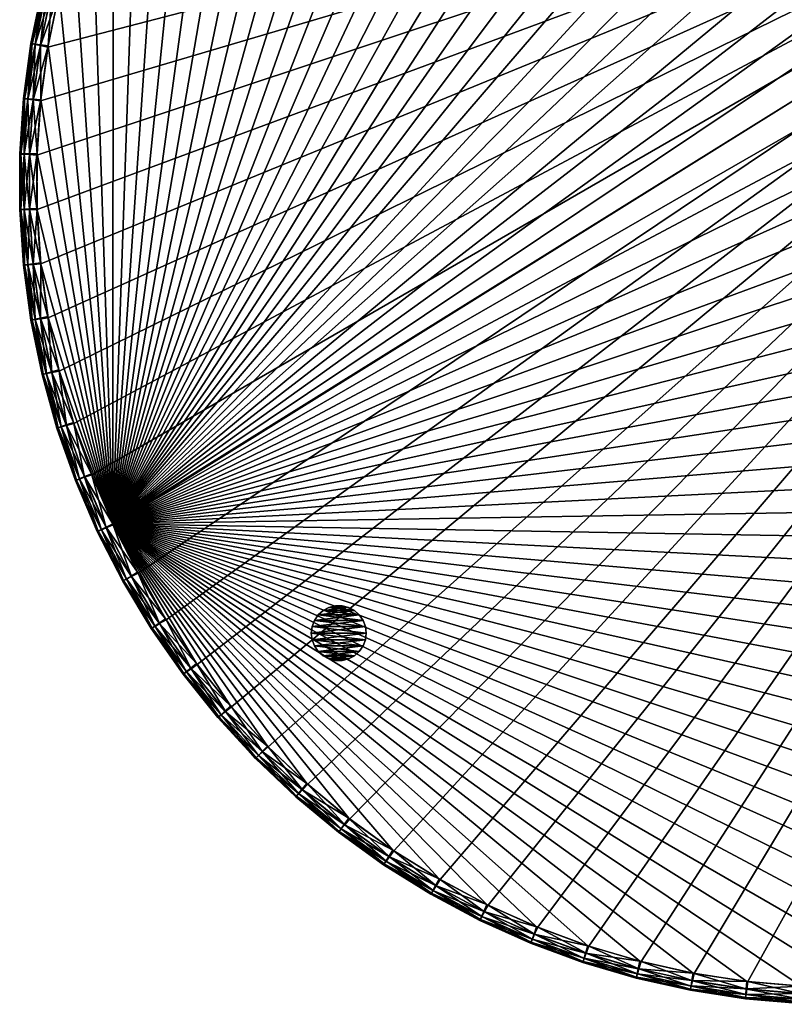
# Model space of a CAD drawing. Header units: inches. Extents: x -15 to 15, y -15 to 15.
# Tile 1 of 5: x -15 to -1.1, y -15 to 3. Entities that reach past the tile are written whole.
import ezdxf

# ---------------------------------------------------------------- set-up
doc = ezdxf.new("R2010")
doc.units = ezdxf.units.IN
doc.header["$LTSCALE"] = 0.03937
doc.header["$MEASUREMENT"] = 0
for name, color, linetype in [('A-FURN-3-ST', 150, 'Continuous'), ('A-FURN-3-ST-GD', 252, 'Continuous'), ('A-FURN-3-ST-SI', 160, 'Continuous')]:
    doc.layers.add(name, color=color, linetype=linetype)

msp = doc.modelspace()

# ---------------------------------------------------------------- meshes
at = {"layer": 'A-FURN-3-ST'}
mesh = msp.add_polyface(dxfattribs=at)
corners = [(-13.559, 6.37, 0.928), (-13.902, 5.42, 0.829), (-13.504, 6.346, 0.829), (-13.098, 7.271, 0.928), (-13.045, 7.244, 0.829), (-13.115, 7.28, 1.066), (-13.577, 6.378, 1.066), (-12.577, 8.138, 0.928), (-12.526, 8.108, 0.829), (-12.594, 8.148, 1.066), (-11.999, 8.969, 0.928), (-11.95, 8.935, 0.829), (-12.015, 8.98, 1.066), (-12.442, 8.057, 0.77), (-11.869, 8.878, 0.77), (-12.323, 7.986, 0.75), (-11.756, 8.8, 0.75), (-12.957, 7.199, 0.77), (-12.834, 7.136, 0.75), (-13.414, 6.307, 0.77), (-13.287, 6.253, 0.75), (-13.809, 5.388, 0.77), (-13.678, 5.342, 0.75), (6.028, 13.39, 0.75), (5.11, 13.767, 0.75), (-13.296, -6.234, 0.75), (4.169, 14.08, 0.75), (3.209, 14.33, 0.75), (2.234, 14.514, 0.75), (1.249, 14.631, 0.75), (0.259, 14.682, 0.75), (-0.733, 14.666, 0.75), (-1.722, 14.583, 0.75), (-2.702, 14.434, 0.75), (-3.67, 14.218, 0.75), (-4.622, 13.938, 0.75), (-5.552, 13.594, 0.75), (-6.457, 13.189, 0.75), (-7.333, 12.722, 0.75), (-8.175, 12.198, 0.75), (-8.98, 11.619, 0.75), (-9.744, 10.986, 0.75), (-10.463, 10.303, 0.75), (-11.135, 9.573, 0.75), (-14.008, 4.406, 0.75)]
mesh.append_faces([[corners[k] for k in face] for face in [(0, 1, 2), (3, 2, 4), (3, 0, 2), (5, 0, 3), (5, 6, 0), (7, 4, 8), (7, 3, 4), (9, 3, 7), (9, 5, 3), (10, 8, 11), (10, 7, 8), (12, 9, 7), (11, 13, 14), (11, 8, 13), (14, 15, 16), (14, 13, 15), (8, 17, 13), (8, 4, 17), (13, 18, 15), (13, 17, 18), (4, 19, 17), (4, 2, 19), (17, 20, 18), (17, 19, 20), (2, 21, 19), (19, 22, 20), (19, 21, 22), (23, 24, 25), (24, 26, 25), (26, 27, 25), (27, 28, 25), (28, 29, 25), (29, 30, 25), (30, 31, 25), (31, 32, 25), (32, 33, 25), (33, 34, 25), (34, 35, 25), (35, 36, 25), (36, 37, 25), (37, 38, 25), (38, 39, 25), (39, 40, 25), (40, 41, 25), (41, 42, 25), (42, 43, 25), (43, 16, 25), (16, 15, 25), (15, 18, 25), (18, 20, 25), (20, 22, 25), (22, 44, 25)]])
mesh = msp.add_polyface(dxfattribs=at)
corners = [(-8.266, 12.304, 20.73), (-8.318, 12.387, 20.671), (-9.135, 11.798, 20.671), (-8.193, 12.187, 20.75), (-9.078, 11.718, 20.73), (-7.416, 12.834, 20.73), (-7.463, 12.921, 20.671), (-7.351, 12.712, 20.75), (-6.533, 13.305, 20.73), (-6.574, 13.395, 20.671), (-6.477, 13.179, 20.75), (-5.62, 13.716, 20.73), (-5.654, 13.808, 20.671), (-5.572, 13.586, 20.75), (-4.642, 13.931, 20.75), (-8.349, 12.438, 20.572), (-9.17, 11.846, 20.572), (-8.36, 12.454, 20.434), (-9.182, 11.862, 20.434), (-7.491, 12.973, 20.572), (-7.5, 12.99, 20.434), (-6.598, 13.449, 20.572), (-6.606, 13.467, 20.434), (-5.675, 13.864, 20.572), (-5.682, 13.882, 20.434), (-3.691, 14.213, 20.75), (-2.723, 14.43, 20.75), (11.452, 9.192, 20.75), (-8.997, 11.606, 20.75), (-9.76, 10.972, 20.75), (-10.478, 10.288, 20.75), (-11.149, 9.557, 20.75), (-11.769, 8.783, 20.75), (-12.335, 7.968, 20.75), (-12.845, 7.117, 20.75), (-13.296, 6.234, 20.75), (-13.686, 5.322, 20.75), (-14.014, 4.386, 20.75), (-14.278, 3.43, 20.75), (-14.477, 2.458, 20.75), (-14.61, 1.475, 20.75), (-14.677, 0.485, 20.75), (-14.676, -0.507, 20.75), (-14.608, -1.496, 20.75), (-14.474, -2.479, 20.75), (-14.273, -3.45, 20.75)]
mesh.append_faces([[corners[k] for k in face] for face in [(0, 1, 2), (3, 0, 4), (0, 5, 1), (5, 6, 1), (3, 7, 0), (7, 5, 0), (5, 8, 6), (8, 9, 6), (7, 10, 5), (10, 8, 5), (8, 11, 9), (11, 12, 9), (10, 13, 8), (13, 11, 8), (13, 14, 11), (1, 15, 16), (15, 17, 18), (1, 6, 15), (6, 19, 15), (15, 19, 17), (19, 20, 17), (6, 9, 19), (9, 21, 19), (19, 21, 20), (21, 22, 20), (9, 12, 21), (12, 23, 21), (21, 23, 22), (23, 24, 22), (10, 7, 13), (7, 14, 13), (7, 25, 14), (7, 26, 25), (7, 3, 27), (3, 28, 27), (28, 29, 27), (29, 30, 27), (30, 31, 27), (31, 32, 27), (32, 33, 27), (33, 34, 27), (34, 35, 27), (35, 36, 27), (36, 37, 27), (37, 38, 27), (38, 39, 27), (39, 40, 27), (40, 41, 27), (41, 42, 27), (42, 43, 27), (43, 44, 27), (44, 45, 27)]])
mesh = msp.add_polyface(dxfattribs=at)
corners = [(6.14, 13.664, 0.928), (5.185, 13.991, 0.829), (6.117, 13.609, 0.829), (7.048, 13.219, 0.928), (7.022, 13.165, 0.829), (7.057, 13.236, 1.066), (6.147, 13.682, 1.066), (7.925, 12.713, 0.928), (7.895, 12.661, 0.829), (7.934, 12.73, 1.066), (8.765, 12.149, 0.928), (8.732, 12.099, 0.829), (8.776, 12.165, 1.066), (9.565, 11.529, 0.928), (9.529, 11.482, 0.829), (9.577, 11.545, 1.066), (10.282, 10.813, 0.829), (9.468, 11.404, 0.77), (10.217, 10.739, 0.77), (9.384, 11.295, 0.75), (8.677, 12.018, 0.77), (8.6, 11.903, 0.75), (7.846, 12.576, 0.77), (7.777, 12.456, 0.75), (6.979, 13.077, 0.77), (6.918, 12.953, 0.75), (6.08, 13.518, 0.77), (6.028, 13.39, 0.75), (5.154, 13.898, 0.77), (5.11, 13.767, 0.75), (14.386, 2.946, 0.75), (14.154, 3.91, 0.75), (-13.296, -6.234, 0.75), (13.858, 4.857, 0.75), (13.499, 5.781, 0.75), (13.078, 6.679, 0.75), (12.597, 7.547, 0.75), (12.059, 8.38, 0.75), (11.465, 9.175, 0.75), (10.82, 9.928, 0.75), (10.125, 10.636, 0.75)]
mesh.append_faces([[corners[k] for k in face] for face in [(0, 1, 2), (3, 2, 4), (3, 0, 2), (5, 0, 3), (5, 6, 0), (7, 4, 8), (7, 3, 4), (9, 3, 7), (9, 5, 3), (10, 8, 11), (10, 7, 8), (12, 7, 10), (12, 9, 7), (13, 11, 14), (13, 10, 11), (15, 10, 13), (15, 12, 10), (16, 14, 17), (18, 17, 19), (14, 20, 17), (14, 11, 20), (17, 21, 19), (17, 20, 21), (11, 22, 20), (11, 8, 22), (20, 23, 21), (20, 22, 23), (8, 24, 22), (8, 4, 24), (22, 25, 23), (22, 24, 25), (4, 26, 24), (4, 2, 26), (24, 27, 25), (24, 26, 27), (2, 28, 26), (26, 29, 27), (26, 28, 29), (30, 31, 32), (31, 33, 32), (33, 34, 32), (34, 35, 32), (35, 36, 32), (36, 37, 32), (37, 38, 32), (38, 39, 32), (39, 40, 32), (40, 19, 32), (19, 21, 32), (21, 23, 32), (23, 25, 32), (25, 27, 32)]])
mesh = msp.add_polyface(dxfattribs=at)
corners = [(-11.243, -9.66, 20.73), (-11.869, -8.879, 20.73), (-11.32, -9.721, 20.671), (-11.95, -8.935, 20.671), (-11.135, -9.573, 20.75), (-11.756, -8.8, 20.75), (-12.442, -8.057, 20.73), (-12.526, -8.108, 20.671), (-12.323, -7.986, 20.75), (-12.957, -7.199, 20.73), (-13.045, -7.244, 20.671), (-12.834, -7.136, 20.75), (-13.414, -6.308, 20.73), (-13.504, -6.346, 20.671), (-13.287, -6.253, 20.75), (-13.809, -5.388, 20.73), (-13.902, -5.42, 20.671), (-13.678, -5.342, 20.75), (-14.008, -4.406, 20.75), (-11.999, -8.969, 20.572), (-11.366, -9.758, 20.572), (-12.015, -8.98, 20.434), (-11.381, -9.771, 20.434), (-12.577, -8.138, 20.572), (-12.594, -8.148, 20.434), (-13.098, -7.271, 20.572), (-13.115, -7.28, 20.434), (-13.559, -6.37, 20.572), (-13.577, -6.378, 20.434), (-13.958, -5.44, 20.572), (-14.273, -3.45, 20.75), (11.452, 9.192, 20.75), (-10.463, -10.303, 20.75), (-9.744, -10.986, 20.75), (-8.98, -11.619, 20.75), (-8.175, -12.198, 20.75), (-7.333, -12.722, 20.75), (-6.457, -13.189, 20.75), (-5.552, -13.594, 20.75)]
mesh.append_faces([[corners[k] for k in face] for face in [(0, 1, 2), (1, 3, 2), (4, 5, 0), (5, 1, 0), (1, 6, 3), (6, 7, 3), (5, 8, 1), (8, 6, 1), (6, 9, 7), (9, 10, 7), (8, 11, 6), (11, 9, 6), (9, 12, 10), (12, 13, 10), (11, 14, 9), (14, 12, 9), (12, 15, 13), (15, 16, 13), (14, 17, 12), (17, 15, 12), (17, 18, 15), (3, 19, 20), (19, 21, 22), (3, 7, 19), (7, 23, 19), (19, 23, 21), (23, 24, 21), (7, 10, 23), (10, 25, 23), (23, 25, 24), (25, 26, 24), (10, 13, 25), (13, 27, 25), (25, 27, 26), (27, 28, 26), (13, 16, 27), (16, 29, 27), (27, 29, 28), (30, 18, 31), (18, 17, 31), (17, 14, 31), (14, 11, 31), (11, 8, 31), (8, 5, 31), (5, 4, 31), (4, 32, 31), (32, 33, 31), (33, 34, 31), (34, 35, 31), (35, 36, 31), (36, 37, 31), (37, 38, 31)]])
mesh = msp.add_polyface(dxfattribs=at)
corners = [(10.217, -10.739, 20.73), (9.468, -11.404, 20.73), (10.282, -10.813, 20.671), (9.529, -11.482, 20.671), (10.125, -10.636, 20.75), (9.384, -11.295, 20.75), (8.677, -12.018, 20.73), (8.732, -12.099, 20.671), (8.6, -11.903, 20.75), (7.846, -12.576, 20.73), (7.895, -12.661, 20.671), (7.777, -12.456, 20.75), (6.979, -13.077, 20.73), (7.022, -13.165, 20.671), (6.918, -12.953, 20.75), (6.08, -13.518, 20.73), (6.117, -13.609, 20.671), (6.028, -13.39, 20.75), (9.565, -11.529, 20.572), (10.321, -10.857, 20.572), (9.577, -11.545, 20.434), (10.335, -10.872, 20.434), (8.765, -12.149, 20.572), (8.776, -12.165, 20.434), (7.925, -12.713, 20.572), (7.934, -12.73, 20.434), (7.048, -13.219, 20.572), (7.057, -13.236, 20.434), (6.14, -13.664, 20.572), (-5.552, -13.594, 20.75), (-4.622, -13.938, 20.75), (11.452, 9.192, 20.75), (-3.67, -14.218, 20.75), (-2.702, -14.434, 20.75), (-1.722, -14.583, 20.75), (-0.733, -14.666, 20.75), (0.259, -14.682, 20.75), (1.249, -14.631, 20.75), (2.234, -14.514, 20.75), (3.209, -14.33, 20.75), (4.169, -14.08, 20.75), (5.11, -13.767, 20.75)]
mesh.append_faces([[corners[k] for k in face] for face in [(0, 1, 2), (1, 3, 2), (4, 5, 0), (5, 1, 0), (1, 6, 3), (6, 7, 3), (5, 8, 1), (8, 6, 1), (6, 9, 7), (9, 10, 7), (8, 11, 6), (11, 9, 6), (9, 12, 10), (12, 13, 10), (11, 14, 9), (14, 12, 9), (12, 15, 13), (15, 16, 13), (14, 17, 12), (17, 15, 12), (3, 18, 19), (18, 20, 21), (3, 7, 18), (7, 22, 18), (18, 22, 20), (22, 23, 20), (7, 10, 22), (10, 24, 22), (22, 24, 23), (24, 25, 23), (10, 13, 24), (13, 26, 24), (24, 26, 25), (26, 27, 25), (13, 16, 26), (26, 28, 27), (29, 30, 31), (30, 32, 31), (32, 33, 31), (33, 34, 31), (34, 35, 31), (35, 36, 31), (36, 37, 31), (37, 38, 31), (38, 39, 31), (39, 40, 31), (40, 41, 31), (41, 17, 31), (17, 14, 31), (14, 11, 31), (11, 8, 31), (8, 5, 31)]])
mesh = msp.add_polyface(dxfattribs=at)
corners = [(-14.747, 1.494, 20.73), (-14.845, 1.507, 20.671), (-14.913, 0.501, 20.671), (-14.61, 1.475, 20.75), (-14.814, 0.495, 20.73), (-14.613, 2.486, 20.73), (-14.709, 2.506, 20.671), (-14.477, 2.458, 20.75), (-14.411, 3.467, 20.73), (-14.507, 3.493, 20.671), (-14.278, 3.43, 20.75), (-14.145, 4.432, 20.73), (-14.238, 4.464, 20.671), (-14.014, 4.386, 20.75), (-13.813, 5.376, 20.73), (-13.904, 5.415, 20.671), (-13.686, 5.322, 20.75), (-13.419, 6.297, 20.73), (-13.506, 6.342, 20.671), (-13.296, 6.234, 20.75), (-12.963, 7.188, 20.73), (-13.048, 7.239, 20.671), (-12.845, 7.117, 20.75), (-14.903, 1.515, 20.572), (-14.972, 0.505, 20.572), (-14.923, 1.518, 20.434), (-14.991, 0.507, 20.434), (-14.767, 2.518, 20.572), (-14.787, 2.522, 20.434), (-14.564, 3.509, 20.572), (-14.583, 3.514, 20.434), (-14.293, 4.484, 20.572), (-14.312, 4.49, 20.434), (-13.958, 5.439, 20.572), (-13.976, 5.446, 20.434), (-13.559, 6.369, 20.572), (-13.577, 6.378, 20.434), (-13.098, 7.269, 20.572), (-13.115, 7.28, 20.434)]
mesh.append_faces([[corners[k] for k in face] for face in [(0, 1, 2), (3, 0, 4), (0, 5, 1), (5, 6, 1), (3, 7, 0), (7, 5, 0), (5, 8, 6), (8, 9, 6), (7, 10, 5), (10, 8, 5), (8, 11, 9), (11, 12, 9), (10, 13, 8), (13, 11, 8), (11, 14, 12), (14, 15, 12), (13, 16, 11), (16, 14, 11), (14, 17, 15), (17, 18, 15), (16, 19, 14), (19, 17, 14), (17, 20, 18), (20, 21, 18), (19, 22, 17), (22, 20, 17), (1, 23, 24), (23, 25, 26), (1, 6, 23), (6, 27, 23), (23, 27, 25), (27, 28, 25), (6, 9, 27), (9, 29, 27), (27, 29, 28), (29, 30, 28), (9, 12, 29), (12, 31, 29), (29, 31, 30), (31, 32, 30), (12, 15, 31), (15, 33, 31), (31, 33, 32), (33, 34, 32), (15, 18, 33), (18, 35, 33), (33, 35, 34), (35, 36, 34), (18, 21, 35), (21, 37, 35), (35, 37, 36), (37, 38, 36)]])
mesh = msp.add_polyface(dxfattribs=at)
corners = [(-14.972, 0.507, 0.928), (-14.913, -0.501, 0.829), (-14.913, 0.507, 0.829), (-14.991, 0.507, 1.066), (-14.972, -0.505, 0.928), (-14.903, 1.516, 0.928), (-14.844, 1.512, 0.829), (-14.923, 1.518, 1.066), (-14.767, 2.519, 0.928), (-14.708, 2.511, 0.829), (-14.787, 2.522, 1.066), (-14.563, 3.51, 0.928), (-14.505, 3.498, 0.829), (-14.583, 3.514, 1.066), (-14.293, 4.485, 0.928), (-14.236, 4.469, 0.829), (-14.312, 4.49, 1.066), (-13.958, 5.44, 0.928), (-13.902, 5.42, 0.829), (-13.976, 5.446, 1.066), (-13.559, 6.37, 0.928), (-13.577, 6.378, 1.066), (-13.504, 6.346, 0.829), (-13.809, 5.388, 0.77), (-14.141, 4.443, 0.77), (-14.008, 4.406, 0.75), (-13.678, 5.342, 0.75), (-14.409, 3.478, 0.77), (-14.273, 3.45, 0.75), (-14.611, 2.498, 0.77), (-14.474, 2.479, 0.75), (-14.746, 1.506, 0.77), (-14.608, 1.496, 0.75), (-14.814, 0.507, 0.77), (-14.676, 0.507, 0.75), (-14.814, -0.495, 0.77), (-14.677, -0.485, 0.75), (-13.296, -6.234, 0.75)]
mesh.append_faces([[corners[k] for k in face] for face in [(0, 1, 2), (3, 4, 0), (5, 2, 6), (5, 0, 2), (7, 0, 5), (7, 3, 0), (8, 6, 9), (8, 5, 6), (10, 5, 8), (10, 7, 5), (11, 9, 12), (11, 8, 9), (13, 8, 11), (13, 10, 8), (14, 12, 15), (14, 11, 12), (16, 11, 14), (16, 13, 11), (17, 15, 18), (17, 14, 15), (19, 14, 17), (19, 16, 14), (20, 17, 18), (21, 17, 20), (21, 19, 17), (22, 18, 23), (18, 24, 23), (18, 15, 24), (23, 25, 26), (23, 24, 25), (15, 27, 24), (15, 12, 27), (24, 28, 25), (24, 27, 28), (12, 29, 27), (12, 9, 29), (27, 30, 28), (27, 29, 30), (9, 31, 29), (9, 6, 31), (29, 32, 30), (29, 31, 32), (6, 33, 31), (6, 2, 33), (31, 34, 32), (31, 33, 34), (2, 35, 33), (2, 1, 35), (33, 36, 34), (33, 35, 36), (25, 28, 37), (28, 30, 37)]])
mesh = msp.add_polyface(dxfattribs=at)
corners = [(8.764, -12.149, 0.928), (9.525, -11.486, 0.829), (8.727, -12.103, 0.829), (8.776, -12.165, 1.066), (9.564, -11.53, 0.928), (7.923, -12.713, 0.928), (7.89, -12.664, 0.829), (7.934, -12.73, 1.066), (7.047, -13.219, 0.928), (7.018, -13.168, 0.829), (7.057, -13.236, 1.066), (6.139, -13.665, 0.928), (6.113, -13.612, 0.829), (6.147, -13.682, 1.066), (5.202, -14.048, 0.928), (5.18, -13.993, 0.829), (6.069, -13.523, 0.77), (5.142, -13.902, 0.77), (6.008, -13.399, 0.75), (5.09, -13.774, 0.75), (6.968, -13.082, 0.77), (6.899, -12.963, 0.75), (7.835, -12.582, 0.77), (7.759, -12.468, 0.75), (8.667, -12.025, 0.77), (8.583, -11.915, 0.75), (9.459, -11.412, 0.77), (9.367, -11.309, 0.75), (-13.296, -6.234, 0.75), (10.109, -10.651, 0.75), (10.805, -9.944, 0.75), (11.452, -9.192, 0.75), (12.046, -8.398, 0.75), (12.586, -7.565, 0.75), (13.068, -6.698, 0.75), (13.49, -5.801, 0.75), (13.851, -4.877, 0.75), (14.149, -3.931, 0.75), (14.382, -2.966, 0.75), (14.549, -1.989, 0.75), (14.65, -1.002, 0.75), (14.685, -0.011, 0.75), (14.652, 0.981, 0.75), (14.552, 1.968, 0.75), (14.386, 2.946, 0.75)]
mesh.append_faces([[corners[k] for k in face] for face in [(0, 1, 2), (3, 4, 0), (5, 2, 6), (5, 0, 2), (7, 0, 5), (7, 3, 0), (8, 6, 9), (8, 5, 6), (10, 5, 8), (10, 7, 5), (11, 9, 12), (11, 8, 9), (13, 8, 11), (13, 10, 8), (14, 11, 12), (15, 12, 16), (17, 18, 19), (17, 16, 18), (12, 20, 16), (12, 9, 20), (16, 21, 18), (16, 20, 21), (9, 22, 20), (9, 6, 22), (20, 23, 21), (20, 22, 23), (6, 24, 22), (6, 2, 24), (22, 25, 23), (22, 24, 25), (2, 26, 24), (24, 27, 25), (18, 21, 28), (21, 23, 28), (23, 25, 28), (25, 27, 28), (27, 29, 28), (29, 30, 28), (30, 31, 28), (31, 32, 28), (32, 33, 28), (33, 34, 28), (34, 35, 28), (35, 36, 28), (36, 37, 28), (37, 38, 28), (38, 39, 28), (39, 40, 28), (40, 41, 28), (41, 42, 28), (42, 43, 28), (43, 44, 28)]])
mesh = msp.add_polyface(dxfattribs=at)
corners = [(-14.293, -4.484, 0.928), (-13.904, -5.415, 0.829), (-14.238, -4.464, 0.829), (-13.958, -5.439, 0.928), (-14.312, -4.49, 1.066), (-13.976, -5.446, 1.066), (-14.564, -3.509, 0.928), (-14.507, -3.493, 0.829), (-14.583, -3.514, 1.066), (-14.767, -2.518, 0.928), (-14.709, -2.506, 0.829), (-14.787, -2.522, 1.066), (-14.903, -1.515, 0.928), (-14.845, -1.507, 0.829), (-14.923, -1.518, 1.066), (-14.972, -0.505, 0.928), (-14.913, -0.501, 0.829), (-14.991, -0.507, 1.066), (-14.972, 0.507, 0.928), (-14.991, 0.507, 1.066), (-14.747, -1.494, 0.77), (-14.814, -0.495, 0.77), (-14.61, -1.475, 0.75), (-14.677, -0.485, 0.75), (-14.613, -2.486, 0.77), (-14.477, -2.458, 0.75), (-14.411, -3.467, 0.77), (-14.278, -3.43, 0.75), (-14.145, -4.432, 0.77), (-14.014, -4.386, 0.75), (-13.813, -5.376, 0.77), (-13.686, -5.322, 0.75), (-13.419, -6.297, 0.77), (-13.296, -6.234, 0.75), (-14.474, 2.479, 0.75), (-14.608, 1.496, 0.75), (-14.676, 0.507, 0.75)]
mesh.append_faces([[corners[k] for k in face] for face in [(0, 1, 2), (0, 3, 1), (4, 3, 0), (4, 5, 3), (6, 2, 7), (6, 0, 2), (8, 0, 6), (8, 4, 0), (9, 7, 10), (9, 6, 7), (11, 6, 9), (11, 8, 6), (12, 10, 13), (12, 9, 10), (14, 9, 12), (14, 11, 9), (15, 13, 16), (15, 12, 13), (17, 12, 15), (17, 14, 12), (18, 15, 16), (19, 17, 15), (16, 20, 21), (16, 13, 20), (21, 22, 23), (21, 20, 22), (13, 24, 20), (13, 10, 24), (20, 25, 22), (20, 24, 25), (10, 26, 24), (10, 7, 26), (24, 27, 25), (24, 26, 27), (7, 28, 26), (7, 2, 28), (26, 29, 27), (26, 28, 29), (2, 30, 28), (2, 1, 30), (28, 31, 29), (28, 30, 31), (1, 32, 30), (30, 33, 31), (34, 35, 33), (35, 36, 33), (36, 23, 33), (23, 22, 33), (22, 25, 33), (25, 27, 33), (27, 29, 33), (29, 31, 33)]])
mesh = msp.add_polyface(dxfattribs=at)
corners = [(-13.809, -5.388, 20.73), (-14.141, -4.443, 20.73), (-13.902, -5.42, 20.671), (-14.236, -4.469, 20.671), (-14.008, -4.406, 20.75), (-14.409, -3.478, 20.73), (-14.505, -3.498, 20.671), (-14.273, -3.45, 20.75), (-14.611, -2.498, 20.73), (-14.708, -2.511, 20.671), (-14.474, -2.479, 20.75), (-14.746, -1.506, 20.73), (-14.844, -1.512, 20.671), (-14.608, -1.496, 20.75), (-14.814, -0.507, 20.73), (-14.913, -0.507, 20.671), (-14.676, -0.507, 20.75), (-14.814, 0.495, 20.73), (-14.913, 0.501, 20.671), (-14.677, 0.485, 20.75), (-14.747, 1.494, 20.73), (-14.61, 1.475, 20.75), (-13.958, -5.44, 20.572), (-13.976, -5.446, 20.434), (-13.577, -6.378, 20.434), (-14.293, -4.485, 20.572), (-14.312, -4.49, 20.434), (-14.563, -3.51, 20.572), (-14.583, -3.514, 20.434), (-14.767, -2.519, 20.572), (-14.787, -2.522, 20.434), (-14.903, -1.516, 20.572), (-14.923, -1.518, 20.434), (-14.972, -0.507, 20.572), (-14.991, -0.507, 20.434), (-14.972, 0.505, 20.572), (-14.991, 0.507, 20.434), (-14.845, 1.507, 20.671), (-14.903, 1.515, 20.572)]
mesh.append_faces([[corners[k] for k in face] for face in [(0, 1, 2), (1, 3, 2), (4, 1, 0), (1, 5, 3), (5, 6, 3), (4, 7, 1), (7, 5, 1), (5, 8, 6), (8, 9, 6), (7, 10, 5), (10, 8, 5), (8, 11, 9), (11, 12, 9), (10, 13, 8), (13, 11, 8), (11, 14, 12), (14, 15, 12), (13, 16, 11), (16, 14, 11), (14, 17, 15), (17, 18, 15), (16, 19, 14), (19, 17, 14), (17, 20, 18), (19, 21, 17), (22, 23, 24), (2, 3, 22), (3, 25, 22), (22, 25, 23), (25, 26, 23), (3, 6, 25), (6, 27, 25), (25, 27, 26), (27, 28, 26), (6, 9, 27), (9, 29, 27), (27, 29, 28), (29, 30, 28), (9, 12, 29), (12, 31, 29), (29, 31, 30), (31, 32, 30), (12, 15, 31), (15, 33, 31), (31, 33, 32), (33, 34, 32), (15, 18, 33), (18, 35, 33), (33, 35, 34), (35, 36, 34), (18, 37, 35), (35, 38, 36)]])
mesh = msp.add_polyface(dxfattribs=at)
corners = [(-11.367, -9.757, 0.928), (-10.641, -10.459, 0.829), (-11.323, -9.717, 0.829), (-10.682, -10.502, 0.928), (-11.381, -9.771, 1.066), (-12, -8.968, 0.928), (-11.953, -8.931, 0.829), (-12.015, -8.98, 1.066), (-12.578, -8.137, 0.928), (-12.529, -8.103, 0.829), (-12.594, -8.148, 1.066), (-13.098, -7.269, 0.928), (-13.048, -7.239, 0.829), (-13.115, -7.28, 1.066), (-13.559, -6.369, 0.928), (-13.506, -6.342, 0.829), (-13.577, -6.378, 1.066), (-13.958, -5.439, 0.928), (-13.904, -5.415, 0.829), (-13.976, -5.446, 1.066), (-13.419, -6.297, 0.77), (-13.813, -5.376, 0.77), (-13.296, -6.234, 0.75), (-12.963, -7.188, 0.77), (-12.845, -7.117, 0.75), (-12.448, -8.047, 0.77), (-12.335, -7.968, 0.75), (-11.876, -8.869, 0.77), (-11.769, -8.783, 0.75), (-11.251, -9.65, 0.77), (-11.149, -9.557, 0.75), (-10.573, -10.388, 0.77), (-10.478, -10.288, 0.75), (-9.76, -10.972, 0.75), (-8.997, -11.606, 0.75), (-8.193, -12.187, 0.75)]
mesh.append_faces([[corners[k] for k in face] for face in [(0, 1, 2), (0, 3, 1), (4, 3, 0), (5, 2, 6), (5, 0, 2), (7, 0, 5), (7, 4, 0), (8, 6, 9), (8, 5, 6), (10, 5, 8), (10, 7, 5), (11, 9, 12), (11, 8, 9), (13, 8, 11), (13, 10, 8), (14, 12, 15), (14, 11, 12), (16, 11, 14), (16, 13, 11), (17, 15, 18), (17, 14, 15), (19, 14, 17), (19, 16, 14), (18, 15, 20), (21, 20, 22), (15, 23, 20), (15, 12, 23), (20, 24, 22), (20, 23, 24), (12, 25, 23), (12, 9, 25), (23, 26, 24), (23, 25, 26), (9, 27, 25), (9, 6, 27), (25, 28, 26), (25, 27, 28), (6, 29, 27), (6, 2, 29), (27, 30, 28), (27, 29, 30), (2, 31, 29), (2, 1, 31), (29, 32, 30), (29, 31, 32), (24, 26, 22), (26, 28, 22), (28, 30, 22), (30, 32, 22), (32, 33, 22), (33, 34, 22), (34, 35, 22)]])
mesh = msp.add_polyface(dxfattribs=at)
corners = [(-6.598, -13.449, 0.928), (-5.654, -13.808, 0.829), (-6.574, -13.395, 0.829), (-6.606, -13.467, 1.066), (-5.675, -13.864, 0.928), (-5.682, -13.882, 1.066), (-7.491, -12.973, 0.928), (-7.463, -12.921, 0.829), (-7.5, -12.99, 1.066), (-8.349, -12.438, 0.928), (-8.318, -12.387, 0.829), (-8.36, -12.454, 1.066), (-9.17, -11.846, 0.928), (-9.135, -11.798, 0.829), (-9.182, -11.862, 1.066), (-9.949, -11.2, 0.928), (-9.911, -11.154, 0.829), (-9.961, -11.215, 1.066), (-10.682, -10.502, 0.928), (-10.641, -10.459, 0.829), (-10.696, -10.517, 1.066), (-11.381, -9.771, 1.066), (-9.848, -11.078, 0.77), (-10.573, -10.388, 0.77), (-9.76, -10.972, 0.75), (-10.478, -10.288, 0.75), (-9.078, -11.718, 0.77), (-8.997, -11.606, 0.75), (-8.266, -12.304, 0.77), (-8.193, -12.187, 0.75), (-7.416, -12.834, 0.77), (-7.351, -12.712, 0.75), (-6.533, -13.305, 0.77), (-6.477, -13.179, 0.75), (-5.62, -13.716, 0.77), (-5.572, -13.586, 0.75), (-13.296, -6.234, 0.75), (-4.642, -13.931, 0.75), (-3.691, -14.213, 0.75), (-2.723, -14.43, 0.75)]
mesh.append_faces([[corners[k] for k in face] for face in [(0, 1, 2), (3, 4, 0), (3, 5, 4), (6, 2, 7), (6, 0, 2), (8, 0, 6), (8, 3, 0), (9, 7, 10), (9, 6, 7), (11, 6, 9), (11, 8, 6), (12, 10, 13), (12, 9, 10), (14, 9, 12), (14, 11, 9), (15, 13, 16), (15, 12, 13), (17, 12, 15), (17, 14, 12), (18, 16, 19), (18, 15, 16), (20, 15, 18), (20, 17, 15), (21, 20, 18), (19, 22, 23), (19, 16, 22), (23, 24, 25), (23, 22, 24), (16, 26, 22), (16, 13, 26), (22, 27, 24), (22, 26, 27), (13, 28, 26), (13, 10, 28), (26, 29, 27), (26, 28, 29), (10, 30, 28), (10, 7, 30), (28, 31, 29), (28, 30, 31), (7, 32, 30), (7, 2, 32), (30, 33, 31), (30, 32, 33), (2, 34, 32), (32, 35, 33), (29, 31, 36), (31, 33, 36), (33, 35, 36), (35, 37, 36), (37, 38, 36), (38, 39, 36)]])
mesh = msp.add_polyface(dxfattribs=at)
corners = [(-1.768, -14.876, 0.928), (-0.758, -14.902, 0.829), (-1.763, -14.817, 0.829), (-0.759, -14.961, 0.928), (-1.769, -14.895, 1.066), (-0.76, -14.981, 1.066), (-2.768, -14.722, 0.928), (-2.759, -14.664, 0.829), (-2.771, -14.742, 1.066), (-3.755, -14.502, 0.928), (-3.743, -14.444, 0.829), (-3.76, -14.521, 1.066), (-4.726, -14.215, 0.928), (-4.709, -14.159, 0.829), (-4.732, -14.234, 1.066), (-5.675, -13.864, 0.928), (-5.654, -13.808, 0.829), (-5.682, -13.882, 1.066), (-6.598, -13.449, 0.928), (-6.574, -13.395, 0.829), (-5.62, -13.716, 0.77), (-6.533, -13.305, 0.77), (-5.572, -13.586, 0.75), (-4.681, -14.064, 0.77), (-4.642, -13.931, 0.75), (-3.721, -14.348, 0.77), (-3.691, -14.213, 0.75), (-2.744, -14.566, 0.77), (-2.723, -14.43, 0.75), (-1.754, -14.718, 0.77), (-1.743, -14.581, 0.75), (-0.757, -14.803, 0.77), (-0.754, -14.665, 0.75), (-13.296, -6.234, 0.75), (0.237, -14.683, 0.75), (1.228, -14.633, 0.75), (2.213, -14.517, 0.75), (3.188, -14.334, 0.75), (4.149, -14.086, 0.75), (5.09, -13.774, 0.75), (6.008, -13.399, 0.75)]
mesh.append_faces([[corners[k] for k in face] for face in [(0, 1, 2), (0, 3, 1), (4, 3, 0), (4, 5, 3), (6, 2, 7), (6, 0, 2), (8, 0, 6), (8, 4, 0), (9, 7, 10), (9, 6, 7), (11, 6, 9), (11, 8, 6), (12, 10, 13), (12, 9, 10), (14, 9, 12), (14, 11, 9), (15, 13, 16), (15, 12, 13), (17, 12, 15), (17, 14, 12), (18, 15, 16), (19, 16, 20), (21, 20, 22), (16, 23, 20), (16, 13, 23), (20, 24, 22), (20, 23, 24), (13, 25, 23), (13, 10, 25), (23, 26, 24), (23, 25, 26), (10, 27, 25), (10, 7, 27), (25, 28, 26), (25, 27, 28), (7, 29, 27), (7, 2, 29), (27, 30, 28), (27, 29, 30), (2, 31, 29), (2, 1, 31), (29, 32, 30), (29, 31, 32), (28, 30, 33), (30, 32, 33), (32, 34, 33), (34, 35, 33), (35, 36, 33), (36, 37, 33), (37, 38, 33), (38, 39, 33), (39, 40, 33)]])
mesh = msp.add_polyface(dxfattribs=at)
corners = [(-6.522, -13.31, 20.73), (-7.406, -12.84, 20.73), (-6.569, -13.397, 20.671), (-7.458, -12.923, 20.671), (-6.457, -13.189, 20.75), (-7.333, -12.722, 20.75), (-8.256, -12.31, 20.73), (-8.314, -12.39, 20.671), (-8.175, -12.198, 20.75), (-9.068, -11.725, 20.73), (-9.131, -11.801, 20.671), (-8.98, -11.619, 20.75), (-9.839, -11.086, 20.73), (-9.907, -11.158, 20.671), (-9.744, -10.986, 20.75), (-10.565, -10.397, 20.73), (-10.638, -10.463, 20.671), (-10.463, -10.303, 20.75), (-11.243, -9.66, 20.73), (-11.32, -9.721, 20.671), (-11.135, -9.573, 20.75), (-6.597, -13.45, 20.572), (-5.674, -13.864, 20.572), (-6.606, -13.467, 20.434), (-5.682, -13.882, 20.434), (-7.49, -12.974, 20.572), (-7.5, -12.99, 20.434), (-8.348, -12.438, 20.572), (-8.36, -12.454, 20.434), (-9.169, -11.846, 20.572), (-9.182, -11.862, 20.434), (-9.948, -11.2, 20.572), (-9.961, -11.215, 20.434), (-10.681, -10.503, 20.572), (-10.696, -10.517, 20.434), (-11.366, -9.758, 20.572), (-11.381, -9.771, 20.434), (-11.95, -8.935, 20.671), (-11.999, -8.969, 20.572)]
mesh.append_faces([[corners[k] for k in face] for face in [(0, 1, 2), (1, 3, 2), (4, 5, 0), (5, 1, 0), (1, 6, 3), (6, 7, 3), (5, 8, 1), (8, 6, 1), (6, 9, 7), (9, 10, 7), (8, 11, 6), (11, 9, 6), (9, 12, 10), (12, 13, 10), (11, 14, 9), (14, 12, 9), (12, 15, 13), (15, 16, 13), (14, 17, 12), (17, 15, 12), (15, 18, 16), (18, 19, 16), (17, 20, 15), (20, 18, 15), (2, 21, 22), (21, 23, 24), (2, 3, 21), (3, 25, 21), (21, 25, 23), (25, 26, 23), (3, 7, 25), (7, 27, 25), (25, 27, 26), (27, 28, 26), (7, 10, 27), (10, 29, 27), (27, 29, 28), (29, 30, 28), (10, 13, 29), (13, 31, 29), (29, 31, 30), (31, 32, 30), (13, 16, 31), (16, 33, 31), (31, 33, 32), (33, 34, 32), (16, 19, 33), (19, 35, 33), (33, 35, 34), (35, 36, 34), (19, 37, 35), (35, 38, 36)]])
mesh = msp.add_polyface(dxfattribs=at)
corners = [(-0.745, -14.804, 20.73), (-0.753, -14.902, 20.671), (0.255, -14.919, 20.671), (-0.733, -14.666, 20.75), (0.256, -14.82, 20.73), (-1.742, -14.72, 20.73), (-1.757, -14.817, 20.671), (-1.722, -14.583, 20.75), (-2.732, -14.569, 20.73), (-2.754, -14.665, 20.671), (-2.702, -14.434, 20.75), (-3.709, -14.351, 20.73), (-3.737, -14.445, 20.671), (-3.67, -14.218, 20.75), (-4.67, -14.068, 20.73), (-4.704, -14.16, 20.671), (-4.622, -13.938, 20.75), (-5.609, -13.72, 20.73), (-5.649, -13.81, 20.671), (-5.552, -13.594, 20.75), (-6.522, -13.31, 20.73), (-6.569, -13.397, 20.671), (-6.457, -13.189, 20.75), (0.254, -14.978, 20.572), (-0.758, -14.961, 20.572), (0.253, -14.998, 20.434), (-0.76, -14.981, 20.434), (-1.766, -14.876, 20.572), (-1.769, -14.895, 20.434), (-2.767, -14.723, 20.572), (-2.771, -14.742, 20.434), (-3.754, -14.502, 20.572), (-3.76, -14.521, 20.434), (-4.725, -14.216, 20.572), (-4.732, -14.234, 20.434), (-5.674, -13.864, 20.572), (-5.682, -13.882, 20.434), (-6.597, -13.45, 20.572)]
mesh.append_faces([[corners[k] for k in face] for face in [(0, 1, 2), (3, 0, 4), (0, 5, 1), (5, 6, 1), (3, 7, 0), (7, 5, 0), (5, 8, 6), (8, 9, 6), (7, 10, 5), (10, 8, 5), (8, 11, 9), (11, 12, 9), (10, 13, 8), (13, 11, 8), (11, 14, 12), (14, 15, 12), (13, 16, 11), (16, 14, 11), (14, 17, 15), (17, 18, 15), (16, 19, 14), (19, 17, 14), (17, 20, 18), (20, 21, 18), (19, 22, 17), (22, 20, 17), (2, 1, 23), (1, 24, 23), (23, 24, 25), (24, 26, 25), (1, 6, 24), (6, 27, 24), (24, 27, 26), (27, 28, 26), (6, 9, 27), (9, 29, 27), (27, 29, 28), (29, 30, 28), (9, 12, 29), (12, 31, 29), (29, 31, 30), (31, 32, 30), (12, 15, 31), (15, 33, 31), (31, 33, 32), (33, 34, 32), (15, 18, 33), (18, 35, 33), (33, 35, 34), (35, 36, 34), (18, 21, 35), (35, 37, 36)]])
at = {"layer": 'A-FURN-3-ST-GD'}
mesh = msp.add_polyface(dxfattribs=at)
corners = [(-8.678, -8.23, 0), (-8.693, -8.111, 0), (-8.678, -8.23, 0.75), (-8.693, -8.111, 0.75), (-8.693, -8.35, 0), (-8.693, -8.35, 0.75), (-8.736, -8.463, 0), (-8.736, -8.463, 0.75), (-8.804, -8.562, 0), (-8.804, -8.562, 0.75), (-8.894, -8.642, 0), (-8.894, -8.642, 0.75), (-9.001, -8.698, 0), (-9.001, -8.698, 0.75), (-9.118, -8.727, 0), (-9.118, -8.727, 0.75), (-9.239, -8.727, 0), (-9.239, -8.727, 0.75), (-9.356, -8.698, 0), (-9.356, -8.698, 0.75), (-9.462, -8.642, 0), (-9.462, -8.642, 0.75), (-9.553, -8.562, 0), (-9.553, -8.562, 0.75), (-9.621, -8.463, 0), (-9.621, -8.463, 0.75), (-9.664, -8.35, 0), (-9.664, -8.35, 0.75), (-9.678, -8.23, 0), (-9.678, -8.23, 0.75), (-9.664, -8.111, 0), (-9.664, -8.111, 0.75), (-9.621, -7.998, 0), (-9.621, -7.998, 0.75), (-9.553, -7.899, 0), (-9.553, -7.899, 0.75), (-9.462, -7.819, 0), (-9.462, -7.819, 0.75), (-9.356, -7.763, 0), (-9.356, -7.763, 0.75), (-9.239, -7.734, 0), (-9.239, -7.734, 0.75), (-9.118, -7.734, 0), (-9.118, -7.734, 0.75), (-9.001, -7.763, 0), (-9.001, -7.763, 0.75), (-8.894, -7.819, 0), (-8.894, -7.819, 0.75), (-8.804, -7.899, 0), (-8.804, -7.899, 0.75), (-8.736, -7.998, 0), (-8.736, -7.998, 0.75)]
mesh.append_faces([[corners[k] for k in face] for face in [(0, 1, 2), (2, 1, 3), (4, 0, 5), (5, 0, 2), (6, 4, 7), (7, 4, 5), (8, 6, 9), (9, 6, 7), (10, 8, 11), (11, 8, 9), (12, 10, 13), (13, 10, 11), (14, 12, 15), (15, 12, 13), (16, 14, 17), (17, 14, 15), (18, 16, 19), (19, 16, 17), (20, 18, 21), (21, 18, 19), (22, 20, 23), (23, 20, 21), (24, 22, 25), (25, 22, 23), (26, 24, 27), (27, 24, 25), (28, 26, 29), (29, 26, 27), (30, 28, 31), (31, 28, 29), (32, 30, 33), (33, 30, 31), (34, 32, 35), (35, 32, 33), (36, 34, 37), (37, 34, 35), (38, 36, 39), (39, 36, 37), (40, 38, 41), (41, 38, 39), (42, 40, 43), (43, 40, 41), (44, 42, 45), (45, 42, 43), (46, 44, 47), (47, 44, 45), (48, 46, 49), (49, 46, 47), (50, 48, 51), (51, 48, 49), (1, 50, 3), (3, 50, 51)]])
mesh.append_faces([[corners[k] for k in face] for face in [(15, 19, 17), (41, 45, 43), (42, 38, 40), (16, 12, 14)]], dxfattribs={"vtx0": -1})
mesh.append_faces([[corners[k] for k in face] for face in [(51, 33, 3), (3, 31, 2), (2, 29, 5), (5, 27, 7), (7, 25, 9), (9, 23, 11), (11, 21, 13), (13, 19, 15), (33, 51, 35), (35, 49, 37), (37, 47, 39), (39, 45, 41), (1, 30, 50), (50, 32, 48), (48, 34, 46), (46, 36, 44), (44, 38, 42), (30, 1, 28), (28, 0, 26), (26, 4, 24), (24, 6, 22), (22, 8, 20), (20, 10, 18), (18, 12, 16)]], dxfattribs={"vtx0": -1, "vtx1": -1})
mesh.append_faces([[corners[k] for k in face] for face in [(3, 33, 31), (2, 31, 29), (5, 29, 27), (7, 27, 25), (9, 25, 23), (11, 23, 21), (13, 21, 19), (35, 51, 49), (37, 49, 47), (39, 47, 45), (50, 30, 32), (48, 32, 34), (46, 34, 36), (44, 36, 38), (28, 1, 0), (26, 0, 4), (24, 4, 6), (22, 6, 8), (20, 8, 10), (18, 10, 12)]], dxfattribs={"vtx0": -1, "vtx2": -1})
at = {"layer": 'A-FURN-3-ST-SI'}
mesh = msp.add_polyface(dxfattribs=at)
corners = [(-14.991, 0.507, 16.943), (-14.991, 0.507, 20.434), (-14.991, -0.507, 16.943), (-14.923, 1.518, 16.943), (-14.923, 1.518, 20.434), (-14.787, 2.522, 16.943), (-14.787, 2.522, 20.434), (-14.583, 3.514, 16.943), (-14.583, 3.514, 20.434), (-14.312, 4.49, 16.943), (-14.312, 4.49, 20.434), (-13.976, 5.446, 16.943), (-13.976, 5.446, 20.434), (-13.577, 6.378, 20.434), (-14.991, 0.507, 13.127), (-14.923, 1.518, 13.127), (-14.787, 2.522, 13.127), (-14.583, 3.514, 13.127), (-14.312, 4.49, 13.127), (-13.976, 5.446, 13.127), (-13.577, 6.378, 16.943), (-14.991, -0.507, 7.373), (-14.991, 0.507, 7.373), (-14.923, 1.518, 7.373), (-14.787, 2.522, 7.373), (-14.583, 3.514, 7.373), (-14.312, 4.49, 7.373), (-13.976, 5.446, 7.373), (-13.577, 6.378, 13.127), (-14.991, 0.507, 3.557), (-14.991, -0.507, 3.557), (-14.923, 1.518, 3.557), (-14.787, 2.522, 3.557), (-14.583, 3.514, 3.557), (-14.312, 4.49, 3.557), (-13.976, 5.446, 3.557), (-14.991, -0.507, 1.066), (-14.991, 0.507, 1.066), (-14.923, 1.518, 1.066), (-14.787, 2.522, 1.066), (-14.583, 3.514, 1.066), (-14.312, 4.49, 1.066), (-13.976, 5.446, 1.066)]
mesh.append_faces([[corners[k] for k in face] for face in [(0, 1, 2), (1, 3, 4), (1, 0, 3), (4, 5, 6), (4, 3, 5), (7, 8, 5), (8, 6, 5), (8, 9, 10), (8, 7, 9), (11, 10, 9), (11, 12, 10), (13, 12, 11), (14, 0, 2), (0, 14, 3), (14, 15, 3), (16, 3, 15), (16, 5, 3), (5, 17, 7), (5, 16, 17), (7, 17, 9), (17, 18, 9), (19, 9, 18), (19, 11, 9), (11, 19, 20), (21, 22, 14), (23, 15, 22), (15, 14, 22), (15, 23, 16), (23, 24, 16), (16, 24, 17), (24, 25, 17), (26, 18, 25), (18, 17, 25), (27, 19, 26), (19, 18, 26), (19, 27, 28), (29, 22, 30), (31, 22, 29), (31, 23, 22), (23, 31, 24), (31, 32, 24), (33, 25, 32), (25, 24, 32), (34, 25, 33), (34, 26, 25), (26, 35, 27), (26, 34, 35), (36, 37, 29), (38, 29, 37), (38, 31, 29), (39, 31, 38), (39, 32, 31), (32, 39, 33), (39, 40, 33), (41, 34, 40), (34, 33, 40), (42, 34, 41), (42, 35, 34)]])
mesh = msp.add_polyface(dxfattribs=at)
corners = [(-14.312, -4.49, 16.943), (-13.976, -5.446, 20.434), (-13.976, -5.446, 16.943), (-14.312, -4.49, 20.434), (-14.583, -3.514, 16.943), (-14.583, -3.514, 20.434), (-14.787, -2.522, 20.434), (-14.787, -2.522, 16.943), (-14.923, -1.518, 16.943), (-14.923, -1.518, 20.434), (-14.991, -0.507, 16.943), (-14.991, -0.507, 20.434), (-14.991, 0.507, 20.434), (-14.312, -4.49, 13.127), (-13.976, -5.446, 13.127), (-14.583, -3.514, 13.127), (-14.787, -2.522, 13.127), (-14.923, -1.518, 13.127), (-14.991, -0.507, 13.127), (-14.991, 0.507, 13.127), (-13.577, -6.378, 13.127), (-13.976, -5.446, 7.373), (-14.312, -4.49, 7.373), (-14.583, -3.514, 7.373), (-14.787, -2.522, 7.373), (-14.923, -1.518, 7.373), (-14.991, -0.507, 7.373), (-13.976, -5.446, 3.557), (-13.577, -6.378, 7.373), (-14.312, -4.49, 3.557), (-14.583, -3.514, 3.557), (-14.787, -2.522, 3.557), (-14.923, -1.518, 3.557), (-14.991, -0.507, 3.557), (-14.991, 0.507, 7.373), (-13.577, -6.378, 1.066), (-13.976, -5.446, 1.066), (-14.312, -4.49, 1.066), (-14.583, -3.514, 1.066), (-14.787, -2.522, 1.066), (-14.923, -1.518, 1.066), (-14.991, -0.507, 1.066), (-14.991, 0.507, 3.557)]
mesh.append_faces([[corners[k] for k in face] for face in [(0, 1, 2), (0, 3, 1), (4, 5, 0), (5, 3, 0), (5, 4, 6), (4, 7, 6), (8, 6, 7), (8, 9, 6), (9, 10, 11), (9, 8, 10), (12, 11, 10), (2, 13, 0), (2, 14, 13), (0, 13, 4), (13, 15, 4), (16, 7, 15), (7, 4, 15), (7, 17, 8), (7, 16, 17), (8, 18, 10), (8, 17, 18), (19, 10, 18), (20, 21, 14), (22, 14, 21), (22, 13, 14), (23, 15, 22), (15, 13, 22), (24, 16, 23), (16, 15, 23), (16, 25, 17), (16, 24, 25), (26, 17, 25), (26, 18, 17), (18, 26, 19), (27, 21, 28), (29, 21, 27), (29, 22, 21), (30, 23, 29), (23, 22, 29), (23, 30, 24), (30, 31, 24), (32, 24, 31), (32, 25, 24), (33, 26, 32), (26, 25, 32), (34, 26, 33), (35, 36, 27), (37, 29, 36), (29, 27, 36), (29, 37, 30), (37, 38, 30), (39, 31, 38), (31, 30, 38), (31, 39, 32), (39, 40, 32), (41, 33, 40), (33, 32, 40), (33, 41, 42)]])
mesh = msp.add_polyface(dxfattribs=at)
corners = [(-11.381, -9.771, 16.943), (-11.381, -9.771, 20.434), (-10.696, -10.517, 16.943), (-10.696, -10.517, 20.434), (-12.015, -8.98, 16.943), (-12.015, -8.98, 20.434), (-12.594, -8.148, 16.943), (-12.594, -8.148, 20.434), (-13.115, -7.28, 16.943), (-13.115, -7.28, 20.434), (-13.577, -6.378, 16.943), (-13.577, -6.378, 20.434), (-13.976, -5.446, 16.943), (-13.976, -5.446, 20.434), (-10.696, -10.517, 13.127), (-9.961, -11.215, 13.127), (-11.381, -9.771, 13.127), (-12.015, -8.98, 13.127), (-12.594, -8.148, 13.127), (-13.115, -7.28, 13.127), (-13.577, -6.378, 13.127), (-13.976, -5.446, 13.127), (-11.381, -9.771, 7.373), (-10.696, -10.517, 7.373), (-12.015, -8.98, 7.373), (-12.594, -8.148, 7.373), (-13.115, -7.28, 7.373), (-13.577, -6.378, 7.373), (-13.976, -5.446, 7.373), (-11.381, -9.771, 3.557), (-10.696, -10.517, 3.557), (-12.015, -8.98, 3.557), (-12.594, -8.148, 3.557), (-13.115, -7.28, 3.557), (-13.577, -6.378, 3.557), (-13.976, -5.446, 3.557), (-10.696, -10.517, 1.066), (-11.381, -9.771, 1.066), (-12.015, -8.98, 1.066), (-12.594, -8.148, 1.066), (-13.115, -7.28, 1.066), (-13.577, -6.378, 1.066)]
mesh.append_faces([[corners[k] for k in face] for face in [(0, 1, 2), (1, 3, 2), (1, 4, 5), (1, 0, 4), (6, 5, 4), (6, 7, 5), (8, 9, 6), (9, 7, 6), (10, 11, 8), (11, 9, 8), (12, 11, 10), (12, 13, 11), (14, 2, 15), (2, 14, 0), (14, 16, 0), (17, 0, 16), (17, 4, 0), (4, 17, 6), (17, 18, 6), (6, 19, 8), (6, 18, 19), (8, 19, 10), (19, 20, 10), (10, 21, 12), (10, 20, 21), (22, 16, 23), (16, 14, 23), (24, 16, 22), (24, 17, 16), (25, 18, 24), (18, 17, 24), (26, 18, 25), (26, 19, 18), (19, 26, 20), (26, 27, 20), (20, 27, 28), (29, 23, 30), (29, 22, 23), (22, 31, 24), (22, 29, 31), (24, 31, 25), (31, 32, 25), (33, 26, 32), (26, 25, 32), (34, 27, 33), (27, 26, 33), (35, 27, 34), (30, 36, 29), (36, 37, 29), (38, 29, 37), (38, 31, 29), (39, 32, 38), (32, 31, 38), (32, 39, 33), (39, 40, 33), (41, 33, 40), (41, 34, 33), (34, 41, 35)]])
mesh = msp.add_polyface(dxfattribs=at)
corners = [(-6.606, -13.467, 16.943), (-6.606, -13.467, 20.434), (-5.682, -13.882, 16.943), (-5.682, -13.882, 20.434), (-7.5, -12.99, 20.434), (-7.5, -12.99, 16.943), (-8.36, -12.454, 16.943), (-8.36, -12.454, 20.434), (-9.182, -11.862, 16.943), (-9.182, -11.862, 20.434), (-9.961, -11.215, 16.943), (-9.961, -11.215, 20.434), (-10.696, -10.517, 20.434), (-10.696, -10.517, 16.943), (-6.606, -13.467, 13.127), (-5.682, -13.882, 13.127), (-7.5, -12.99, 13.127), (-8.36, -12.454, 13.127), (-9.182, -11.862, 13.127), (-9.961, -11.215, 13.127), (-5.682, -13.882, 7.373), (-6.606, -13.467, 7.373), (-7.5, -12.99, 7.373), (-8.36, -12.454, 7.373), (-9.182, -11.862, 7.373), (-9.961, -11.215, 7.373), (-10.696, -10.517, 13.127), (-10.696, -10.517, 7.373), (-5.682, -13.882, 3.557), (-6.606, -13.467, 3.557), (-7.5, -12.99, 3.557), (-8.36, -12.454, 3.557), (-9.182, -11.862, 3.557), (-9.961, -11.215, 3.557), (-10.696, -10.517, 3.557), (-6.606, -13.467, 1.066), (-5.682, -13.882, 1.066), (-7.5, -12.99, 1.066), (-8.36, -12.454, 1.066), (-9.182, -11.862, 1.066), (-9.961, -11.215, 1.066), (-10.696, -10.517, 1.066)]
mesh.append_faces([[corners[k] for k in face] for face in [(0, 1, 2), (1, 3, 2), (1, 0, 4), (0, 5, 4), (6, 7, 5), (7, 4, 5), (8, 9, 6), (9, 7, 6), (10, 9, 8), (10, 11, 9), (11, 10, 12), (10, 13, 12), (14, 2, 15), (14, 0, 2), (0, 16, 5), (0, 14, 16), (5, 16, 6), (16, 17, 6), (18, 8, 17), (8, 6, 17), (19, 8, 18), (19, 10, 8), (13, 10, 19), (15, 20, 14), (20, 21, 14), (22, 14, 21), (22, 16, 14), (23, 17, 22), (17, 16, 22), (17, 23, 18), (23, 24, 18), (25, 18, 24), (25, 19, 18), (19, 25, 26), (25, 27, 26), (20, 28, 21), (28, 29, 21), (30, 21, 29), (30, 22, 21), (31, 23, 30), (23, 22, 30), (23, 31, 24), (31, 32, 24), (24, 33, 25), (24, 32, 33), (34, 27, 33), (27, 25, 33), (35, 29, 36), (37, 29, 35), (37, 30, 29), (30, 38, 31), (30, 37, 38), (39, 32, 38), (32, 31, 38), (40, 32, 39), (40, 33, 32), (41, 34, 40), (34, 33, 40)]])
mesh = msp.add_polyface(dxfattribs=at)
corners = [(0.253, -14.998, 20.434), (0.253, -14.998, 16.943), (-0.76, -14.981, 20.434), (-0.76, -14.981, 16.943), (-1.769, -14.895, 16.943), (-1.769, -14.895, 20.434), (-2.771, -14.742, 16.943), (-2.771, -14.742, 20.434), (-3.76, -14.521, 16.943), (-3.76, -14.521, 20.434), (-4.732, -14.234, 20.434), (-4.732, -14.234, 16.943), (-5.682, -13.882, 16.943), (-5.682, -13.882, 20.434), (-0.76, -14.981, 13.127), (0.253, -14.998, 13.127), (-1.769, -14.895, 13.127), (-2.771, -14.742, 13.127), (-3.76, -14.521, 13.127), (-4.732, -14.234, 13.127), (-5.682, -13.882, 13.127), (-0.76, -14.981, 7.373), (-1.769, -14.895, 7.373), (-2.771, -14.742, 7.373), (-3.76, -14.521, 7.373), (-4.732, -14.234, 7.373), (-5.682, -13.882, 7.373), (-0.76, -14.981, 3.557), (0.253, -14.998, 7.373), (-1.769, -14.895, 3.557), (-2.771, -14.742, 3.557), (-3.76, -14.521, 3.557), (-4.732, -14.234, 3.557), (-5.682, -13.882, 3.557), (0.253, -14.998, 3.557), (0.253, -14.998, 1.066), (-0.76, -14.981, 1.066), (-1.769, -14.895, 1.066), (-2.771, -14.742, 1.066), (-3.76, -14.521, 1.066), (-4.732, -14.234, 1.066), (-5.682, -13.882, 1.066), (-6.606, -13.467, 3.557)]
mesh.append_faces([[corners[k] for k in face] for face in [(0, 1, 2), (1, 3, 2), (4, 2, 3), (4, 5, 2), (5, 6, 7), (5, 4, 6), (8, 9, 6), (9, 7, 6), (9, 8, 10), (8, 11, 10), (10, 12, 13), (10, 11, 12), (14, 3, 15), (3, 14, 4), (14, 16, 4), (17, 6, 16), (6, 4, 16), (6, 18, 8), (6, 17, 18), (8, 18, 11), (18, 19, 11), (20, 11, 19), (20, 12, 11), (15, 21, 14), (22, 14, 21), (22, 16, 14), (16, 23, 17), (16, 22, 23), (24, 17, 23), (24, 18, 17), (25, 19, 24), (19, 18, 24), (19, 25, 20), (25, 26, 20), (27, 21, 28), (29, 22, 27), (22, 21, 27), (22, 29, 23), (29, 30, 23), (23, 31, 24), (23, 30, 31), (24, 31, 25), (31, 32, 25), (25, 33, 26), (25, 32, 33), (34, 35, 27), (35, 36, 27), (27, 36, 29), (36, 37, 29), (38, 30, 37), (30, 29, 37), (39, 30, 38), (39, 31, 30), (40, 32, 39), (32, 31, 39), (41, 32, 40), (41, 33, 32), (42, 33, 41)]])

doc.saveas('drawing.dxf')
